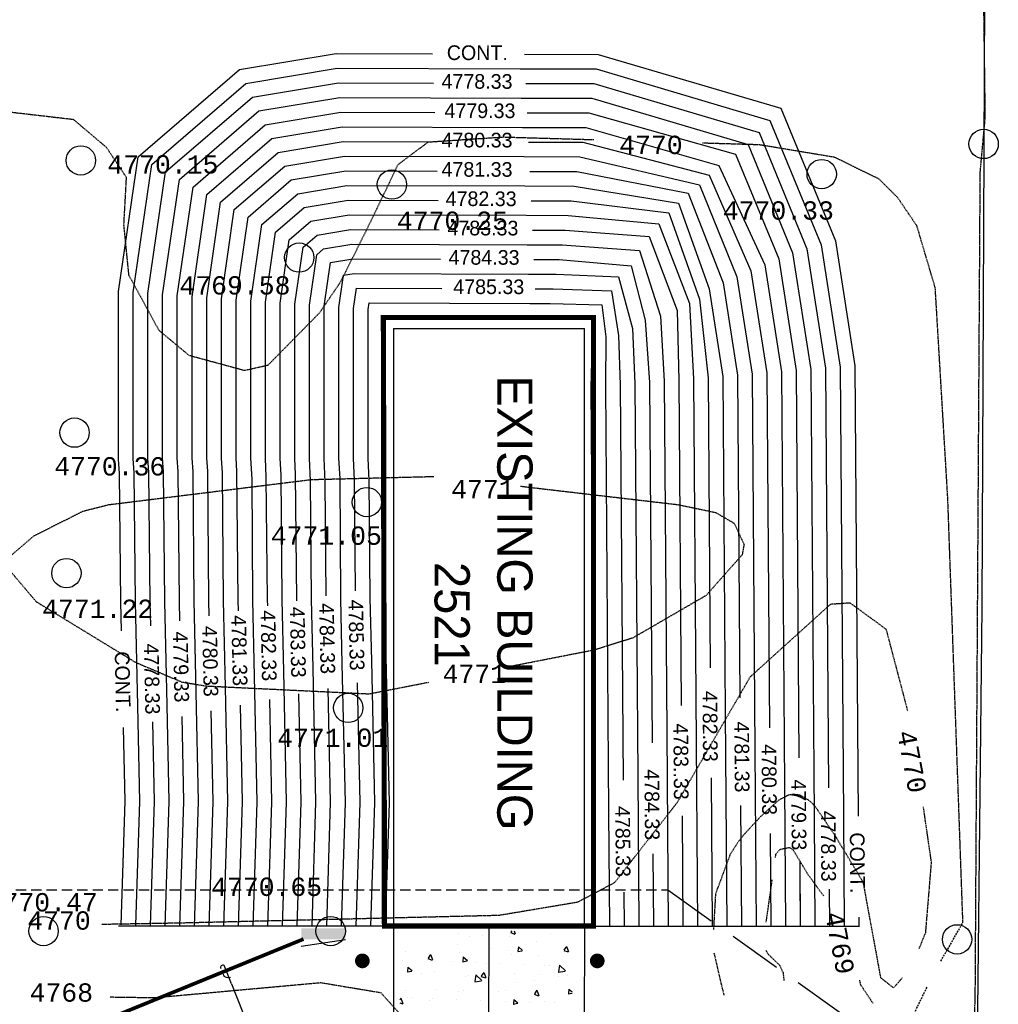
# Model space of a CAD drawing. Header units: inches. Extents: x -28195 to 9374, y -9633 to 28268.
# Tile 8 of 23: x -23458 to -22265, y 5097 to 6298. Entities that reach past the tile are written whole.
import ezdxf
from ezdxf.enums import TextEntityAlignment as Align

# ---------------------------------------------------------------- set-up
doc = ezdxf.new("R2010")
doc.units = ezdxf.units.IN
doc.header["$MEASUREMENT"] = 0
doc.linetypes.add('DASHED', pattern=[0.75, 0.5, -0.25])
for name, color, linetype in [('1', 7, 'Continuous'), ('11', 7, 'Continuous'), ('A-FINTXT', 7, 'Continuous'), ('A-PR-BUNKER', 6, 'Continuous'), ('c-pr-contmin', 2, 'Continuous'), ('c-pr-contmjr', 4, 'Continuous'), ('C-PR-CULVERT', 6, 'Continuous'), ('c-pr-drive', 4, 'Continuous'), ('CONCRETEHATCH', 7, 'Continuous'), ('E-POWR-EQPM', 42, 'Continuous'), ('E-POWR-UNDR', 2, 'DASHED'), ('ELEVATIONS', 7, 'Continuous'), ('g-anno-text', 7, 'Continuous'), ('OLDBUILDING', 7, 'Continuous'), ('S-PR-BOLLARD', 3, 'Continuous'), ('TOPOGRAPHICLINES', 7, 'Continuous')]:
    doc.layers.add(name, color=color, linetype=linetype)
doc.styles.add('MONOTXT', font='MONOTXT', dxfattribs={"height": 0.2})

# ---------------------------------------------------------------- blocks, each defined once
blk = doc.blocks.new('TOPO2A')
at = {"layer": '1', "color": 7, "linetype": 'Continuous'}
blk.add_line((-10671.5, 6770.72), (-10645.5, 6770.72), dxfattribs=at)
at = {"layer": '11', "color": 1, "linetype": 'Continuous'}
blk.add_line((-10591.26, 6814.22), (-10590.42, 7011.72), dxfattribs=at)
blk.add_lwpolyline([(-10727.82, 6699.41), (-10625.89, 6698.81), (-10618.77, 6701.53), (-10612.55, 6704.78), (-10608.26, 6707.38), (-10603.54, 6710.34), (-10599.91, 6713.98), (-10596.88, 6718.18), (-10594.45, 6722.66), (-10593.23, 6727.38), (-10592.14, 6733.84), (-10591.26, 6814.22)], dxfattribs=at)
at = {"layer": 'ELEVATIONS', "color": 1, "linetype": 'Continuous'}
for centre in [(-10591.08, 6877.38), (-10714.13, 6875.13), (-10613.15, 6873.27), (-10671.73, 6871.84), (-10684.37, 6861.89), (-10714.98, 6838.01), (-10675.14, 6828.54), (-10716.1, 6818.85), (-10677.69, 6800.47), (-10719.21, 6770.04), (-10680.08, 6770.04), (-10594.7, 6768.91)]:
    blk.add_circle(centre, 2, dxfattribs=at)
at = {"layer": 'OLDBUILDING', "color": 7, "linetype": 'Continuous'}
for p, q in [((-10671.5, 6852.22), (-10671.5, 6770.72)), ((-10671.5, 6852.22), (-10645.5, 6852.22)), ((-10645.5, 6770.72), (-10645.5, 6852.22)), ((-10671.5, 6770.72), (-10645.5, 6770.72))]:
    blk.add_line(p, q, dxfattribs=at)
at = {"layer": 'TOPOGRAPHICLINES', "linetype": 'DASHED', "ltscale": 0.2}
for points in [[(-10622.41, 6705.09), (-10620.47, 6705.17), (-10617.04, 6706.19), (-10610.88, 6710.3), (-10602.84, 6714.76), (-10598.38, 6720.92), (-10594.62, 6729.13), (-10592.91, 6741.79), (-10592.22, 6760.96), (-10591.54, 6873.53), (-10590.85, 6881.06), (-10591.54, 6933.76), (-10591.54, 6965.24)], [(-10688.65, 6847.18), (-10691.82, 6846.47), (-10699.35, 6848.52), (-10703.46, 6851.94), (-10707.57, 6859.47), (-10708.26, 6866.32), (-10707.91, 6872.82), (-10710.65, 6876.92), (-10715.1, 6880.69), (-10725.24, 6881.87)], [(-10644.22, 6877.93), (-10656.56, 6878.29), (-10666.83, 6877.61), (-10670.94, 6874.53), (-10674.7, 6866.66), (-10678.81, 6858.45), (-10681.62, 6854.33), (-10688.65, 6847.18)], [(-10593.9, 6771.19), (-10595.96, 6829.02), (-10597.67, 6857.76), (-10600.16, 6866.17), (-10602.8, 6870.08), (-10605.34, 6872.59), (-10611.36, 6875.55), (-10621.64, 6877.26), (-10629.42, 6877.49)], [(-10674.84, 6802.35), (-10697.05, 6803.42), (-10700.33, 6803.96), (-10706.64, 6806.65), (-10720.19, 6814.93), (-10724.19, 6819.65), (-10723.87, 6821.06), (-10720.52, 6823.94), (-10713.83, 6827.31), (-10710.3, 6828.2), (-10682.74, 6831.62), (-10665.95, 6832.04)], [(-10654.19, 6830.71), (-10632.75, 6828.2), (-10627.62, 6827.13), (-10625.06, 6825.64), (-10623.74, 6822.77), (-10623.99, 6821.36), (-10628.9, 6815.81), (-10638.92, 6810), (-10644.28, 6808.33), (-10656.23, 6805.99)], [(-10711.27, 6770.98), (-10700.55, 6771.17), (-10657.12, 6772.21), (-10646.37, 6774.02), (-10641.37, 6776.66), (-10632.81, 6787.61), (-10622.88, 6804.72), (-10611.92, 6814.64), (-10609.32, 6814.82), (-10604.39, 6811.22), (-10601.44, 6800.02)], [(-10666.76, 6803.93), (-10674.84, 6802.35)], [(-10611.29, 6783), (-10613.85, 6786.77), (-10614.48, 6787.51), (-10614.99, 6787.93), (-10616.09, 6788.56), (-10617.06, 6788.69), (-10617.75, 6788.55), (-10619.01, 6787.89), (-10621.48, 6785.65), (-10623.65, 6783.32), (-10624.62, 6782.06), (-10625.63, 6780.51)], [(-10599.33, 6786.97), (-10598.23, 6779.39), (-10599.02, 6769.8), (-10599.92, 6767.58)], [(-10602.18, 6763.64), (-10603.36, 6762.29), (-10605.08, 6763.65), (-10607.47, 6776.66), (-10611.29, 6783)], [(-10612.86, 6774.8), (-10615, 6777.72), (-10617.05, 6781.14), (-10617.53, 6781.41), (-10618.88, 6781.14), (-10619.45, 6780.46), (-10619.5, 6780.09)], [(-10625.63, 6780.51), (-10627.63, 6775.1), (-10627.9, 6770.27)], [(-10619.94, 6777.04), (-10620.13, 6775.67), (-10620.76, 6771.26)], [(-10627.84, 6767.05), (-10626.83, 6762.7), (-10626.47, 6761.26)], [(-10620.75, 6767.43), (-10620.6, 6767.05), (-10618.88, 6765.36), (-10618.42, 6764.37), (-10618.3, 6763.28)], [(-10681.43, 6750.99), (-10671.15, 6754.07), (-10670.13, 6758.18), (-10673.21, 6761.6), (-10681.43, 6762.97), (-10704.02, 6760.92), (-10710.2, 6761.01)], [(-10606.14, 6760.16), (-10607.81, 6762.66), (-10607.98, 6763.36)]]:
    blk.add_lwpolyline(points, dxfattribs=at)
at = {"layer": 'TOPOGRAPHICLINES', "linetype": 'DASHED', "ltscale": 0.5}
for points in [[(-10596.9, 6765.95), (-10593.9, 6771.19)], [(-10601.34, 6756.45), (-10600.71, 6758.45), (-10598.79, 6762.4)]]:
    blk.add_lwpolyline(points, dxfattribs=at)
at = {"layer": 'ELEVATIONS', "color": 1, "linetype": 'Continuous', "style": 'MONOTXT'}
for s, p in [('4770.15', (-10702.95, 6874.6)), ('4770.33', (-10619.06, 6868.31)), ('4769.58', (-10693.13, 6858.1)), ('4770.36', (-10710.19, 6833.42)), ('4771.05', (-10680.67, 6823.97)), ('4771.22', (-10711.84, 6814.01)), ('4771.01', (-10679.79, 6796.41)), ('4770.65', (-10688.81, 6776.08)), ('4770.47', (-10719.4, 6773.97))]:
    blk.add_text(s, height=2.5, rotation=360, dxfattribs=at).set_placement(p, align=Align.MIDDLE)
blk.add_text('4770.25', height=2.5, dxfattribs=at).set_placement((-10663.49, 6866.91), align=Align.MIDDLE)
at = {"layer": 'TOPOGRAPHICLINES', "linetype": 'Continuous', "style": 'MONOTXT'}
for s, p in [('4770', (-10636.43, 6877.26)), ('4771', (-10659.33, 6830.32)), ('4771', (-10660.5, 6805.1)), ('4770', (-10717.11, 6771.48)), ('4768', (-10716.79, 6761.66))]:
    blk.add_text(s, height=2.5, dxfattribs=at).set_placement(p, align=Align.MIDDLE)
for s, p in [('4770', (-10600.85, 6793.16)), ('4769', (-10610.67, 6768.43))]:
    blk.add_text(s, height=2.5, rotation=280.7922, dxfattribs=at).set_placement(p, align=Align.MIDDLE)
blk = doc.blocks.new('BASE-AF')
at = {"layer": 'A-PR-BUNKER'}
for q in [(41316.89, 59470.19, -11.2), (41316.89, 59369.19, -4788.6)]:
    blk.add_line((41316.89, 59419.69, -4788.6), q, dxfattribs=at)
at = {"layer": 'c-pr-contmin'}
for points, elevation in [([(41197.96, 59424.51), (41198.01, 59434.59), (41205.36, 59459.48), (41223.44, 59466.9), (41240.49, 59469.55), (41301.88, 59470)], 4774), ([(41315.66, 59470.1), (41316.85, 59470.11)], 4774), ([(41199.96, 59423.93), (41200, 59434.3), (41207.01, 59457.99), (41223.98, 59464.96), (41240.65, 59467.55), (41301.89, 59468)], 4774), ([(41301.89, 59468), (41316.86, 59468.11)], 4774), ([(41201.96, 59424.7), (41202, 59434), (41208.65, 59456.5), (41224.52, 59463.02), (41240.82, 59465.55), (41298.04, 59465.97)], 4774), ([(41311.86, 59466.07), (41316.88, 59466.11)], 4774), ([(41203.96, 59424.09), (41204, 59433.71), (41210.3, 59455.02), (41225.06, 59461.08), (41240.98, 59463.55), (41301.92, 59464)], 4774), ([(41301.92, 59464), (41316.89, 59464.11)], 4774), ([(41205.97, 59424.88), (41206, 59433.31), (41211.63, 59453.31), (41225.88, 59459.18), (41241.14, 59461.55), (41293.95, 59461.94)], 4775), ([(41308.06, 59462.05), (41316.89, 59462.11)], 4775), ([(41310.08, 59462.06), (41316.91, 59462.11)], 4774), ([(41310.08, 59462.06), (41316.91, 59462.11)], 4774), ([(41207.96, 59424.26), (41208, 59432.9), (41213.15, 59451.03), (41226.7, 59457.28), (41241.3, 59459.55), (41297.75, 59459.97)], 4776), ([(41297.75, 59459.97), (41316.89, 59460.11)], 4776), ([(41209.97, 59425.06), (41210, 59432.49), (41214.48, 59449.7), (41227.52, 59455.39), (41241.46, 59457.55), (41289.86, 59457.91)], 4777), ([(41304.26, 59458.02), (41316.89, 59458.11)], 4777), ([(41211.96, 59424.42), (41212, 59432.09), (41215.81, 59448.37), (41228.33, 59453.49), (41241.62, 59455.56), (41292.89, 59455.93)], 4778), ([(41292.89, 59455.93), (41316.89, 59456.11)], 4778), ([(41215.96, 59424.58), (41216, 59431.28), (41218.29, 59445.52), (41229.97, 59449.7), (41241.94, 59451.56), (41287.76, 59451.9)], 4780), ([(41287.76, 59451.9), (41316.89, 59452.11)], 4780), ([(41217.98, 59425.42), (41218, 59430.87), (41219.62, 59444.19), (41231.41, 59448.37), (41242.1, 59449.56), (41281.69, 59449.85)], 4781), ([(41296.66, 59449.96), (41316.89, 59450.11)], 4781), ([(41219.96, 59424.75), (41220, 59430.47), (41221.14, 59442.86), (41231.98, 59447.04), (41242.26, 59447.56), (41285.62, 59447.88)], 4782), ([(41285.62, 59447.88), (41316.89, 59448.11)], 4785), ([(41221.98, 59425.6), (41222, 59430.06), (41222.85, 59441.53), (41232.93, 59445.33), (41242.42, 59445.56), (41286.79, 59445.89)], 4783), ([(41301.86, 59446), (41316.89, 59446.11)], 4783), ([(41223.97, 59424.91), (41223.99, 59429.65), (41224.75, 59440.19), (41233.69, 59443.05), (41242.58, 59443.56), (41290.38, 59443.91)], 4784), ([(41290.38, 59443.91), (41316.89, 59444.11)], 4784), ([(41225.98, 59425.79), (41225.99, 59429.25), (41226.84, 59439.05), (41234.26, 59440.96), (41242.74, 59441.56), (41291.88, 59441.93)], 4785), ([(41307.06, 59442.04), (41316.89, 59442.11)], 4785), ([(41227.97, 59425.07), (41227.99, 59428.84), (41228.37, 59437.34), (41235.4, 59439.24), (41242.9, 59439.56), (41296.36, 59439.96)], 4786), ([(41296.36, 59439.96), (41316.89, 59440.11)], 4786), ([(41229.98, 59425.97), (41229.99, 59428.44), (41230.27, 59436.39), (41236.35, 59437.34), (41243.06, 59437.56), (41296.98, 59437.96)], 4787), ([(41312.26, 59438.08), (41316.89, 59438.11)], 4787), ([(41301.33, 59436), (41316.89, 59436.11)], 4788), ([(41231.97, 59425.24), (41231.99, 59428.03), (41232.17, 59435.06), (41236.54, 59435.63), (41243.22, 59435.56), (41301.33, 59436)], 4788), ([(41316.89, 59405.57), (41300.06, 59406.12), (41272.15, 59405.51), (41255.14, 59405.36), (41253.06, 59405.21), (41234.26, 59405.21), (41233.89, 59405.21), (41233.99, 59427.63), (41233.89, 59433.94), (41238.25, 59433.73), (41243.38, 59433.56), (41316.89, 59434.11)], 4789), ([(41286.75, 59375.82), (41272.62, 59375.51), (41254.9, 59375.34), (41253.06, 59375.21), (41234.26, 59375.21), (41230.79, 59375.21), (41215.08, 59377.49), (41205.73, 59388.32), (41203.88, 59399.34), (41203.96, 59424.09)], 4774), ([(41285.01, 59379.78), (41272.55, 59379.51), (41254.9, 59379.35), (41253.06, 59379.21), (41234.26, 59379.21), (41231.08, 59379.21), (41217.13, 59381.23), (41209.49, 59390.09), (41207.88, 59399.67), (41207.96, 59424.26)], 4776), ([(41284.29, 59383.77), (41272.49, 59383.51), (41255.08, 59383.37), (41253.06, 59383.21), (41234.26, 59383.21), (41231.36, 59383.21), (41219.18, 59384.98), (41213.25, 59391.85), (41211.88, 59400), (41211.96, 59424.42)], 4778), ([(41282.83, 59387.74), (41272.43, 59387.51), (41255.93, 59387.39), (41253.06, 59387.21), (41234.26, 59387.21), (41231.65, 59387.21), (41221.23, 59388.72), (41217.01, 59393.62), (41215.88, 59400.33), (41215.96, 59424.58)], 4780), ([(41282.16, 59391.72), (41272.37, 59391.51), (41255.38, 59391.35), (41253.06, 59391.21), (41234.26, 59391.21), (41231.94, 59391.21), (41223.29, 59392.47), (41220.77, 59395.39), (41219.88, 59400.65), (41219.96, 59424.75)], 4782), ([(41281.72, 59395.72), (41272.31, 59395.51), (41256.18, 59395.37), (41253.06, 59395.21), (41234.26, 59395.21), (41232.23, 59395.21), (41225.34, 59396.21), (41224.53, 59397.15), (41223.88, 59400.98), (41223.97, 59424.91)], 4784), ([(41281.14, 59399.7), (41272.25, 59399.51), (41255.87, 59399.39), (41253.06, 59399.21), (41234.26, 59399.21), (41232.52, 59399.21), (41228.13, 59399.85), (41227.88, 59401.31), (41227.97, 59425.07)], 4786), ([(41280.7, 59403.7), (41272.18, 59403.51), (41256.12, 59403.35), (41253.06, 59403.21), (41234.26, 59403.21), (41232.8, 59403.21), (41231.89, 59403.35), (41231.97, 59425.24)], 4788), ([(41286.84, 59371.82), (41272.68, 59371.51), (41255.05, 59371.34), (41253.19, 59371.21), (41230.5, 59371.21), (41213.03, 59373.74), (41201.97, 59386.56), (41199.88, 59399.01), (41199.96, 59423.93)], 4774), ([(41276.62, 59369.6), (41272.71, 59369.51), (41255.12, 59369.34), (41253.26, 59369.21), (41230.36, 59369.21), (41212, 59371.87), (41200.09, 59385.67), (41197.88, 59398.85), (41197.93, 59411.99)], 4774), ([(41275.94, 59373.58), (41272.65, 59373.51), (41254.97, 59373.34), (41253.13, 59373.21), (41230.64, 59373.21), (41214.05, 59375.61), (41203.85, 59387.44), (41201.88, 59399.17), (41201.93, 59412.14)], 4774), ([(41275.94, 59373.58), (41272.65, 59373.51), (41254.97, 59373.34), (41253.13, 59373.21), (41230.64, 59373.21), (41214.05, 59375.61), (41203.85, 59387.44), (41201.88, 59399.17), (41201.93, 59412.14)], 4774), ([(41275.26, 59377.57), (41272.59, 59377.51), (41254.9, 59377.34), (41253.06, 59377.21), (41234.26, 59377.21), (41230.93, 59377.21), (41216.1, 59379.36), (41207.61, 59389.2), (41205.88, 59399.5), (41205.93, 59412.3)], 4775), ([(41274.58, 59381.56), (41272.52, 59381.51), (41254.83, 59381.36), (41253.06, 59381.21), (41234.26, 59381.21), (41231.22, 59381.21), (41218.16, 59383.1), (41211.37, 59390.97), (41209.88, 59399.83), (41209.93, 59412.46)], 4777), ([(41273.23, 59389.53), (41272.4, 59389.51), (41255.69, 59389.34), (41253.06, 59389.21), (41234.26, 59389.21), (41231.8, 59389.21), (41222.26, 59390.59), (41218.89, 59394.5), (41217.88, 59400.49), (41217.93, 59412.77)], 4781), ([(41272.55, 59393.52), (41272.34, 59393.51), (41255.32, 59393.3), (41253.06, 59393.21), (41234.26, 59393.21), (41232.08, 59393.21), (41224.31, 59394.34), (41222.65, 59396.27), (41221.88, 59400.82), (41221.93, 59412.92)], 4783), ([(41271.87, 59397.51), (41256.36, 59397.38), (41253.06, 59397.21), (41234.26, 59397.21), (41232.37, 59397.21), (41226.4, 59398.08), (41225.88, 59401.15), (41225.93, 59413.08)], 4785), ([(41271.19, 59401.5), (41256.12, 59401.34), (41253.06, 59401.21), (41234.26, 59401.21), (41232.66, 59401.21), (41229.88, 59401.62), (41229.93, 59413.24)], 4787), ([(41316.89, 59403.57), (41300.05, 59404.12), (41280.7, 59403.7)], 4788), ([(41316.89, 59401.57), (41300.04, 59402.11), (41283.71, 59401.76)], 4787), ([(41316.89, 59399.57), (41300.03, 59400.11), (41281.14, 59399.7)], 4786), ([(41316.89, 59397.57), (41300.02, 59398.11), (41284.47, 59397.78)], 4785), ([(41316.89, 59395.57), (41300.01, 59396.11), (41281.72, 59395.72)], 4784), ([(41316.89, 59393.56), (41300, 59394.11), (41285.24, 59393.79)], 4783), ([(41316.89, 59391.56), (41299.99, 59392.11), (41282.16, 59391.72)], 4782), ([(41316.89, 59389.56), (41299.98, 59390.11), (41286, 59389.81)], 4781), ([(41316.89, 59387.56), (41299.97, 59388.11), (41282.83, 59387.74)], 4780), ([(41316.89, 59383.56), (41299.95, 59384.11), (41284.29, 59383.77)], 4778), ([(41316.89, 59381.56), (41299.94, 59382.11), (41287.53, 59381.84)], 4777), ([(41316.89, 59379.56), (41299.92, 59380.11), (41285.01, 59379.78)], 4776), ([(41316.89, 59377.56), (41299.91, 59378.11), (41288.29, 59377.85)], 4775), ([(41316.89, 59375.55), (41299.9, 59376.11), (41286.75, 59375.82)], 4774), ([(41316.83, 59373.56), (41299.89, 59374.1), (41289.05, 59373.87)], 4774), ([(41316.76, 59371.56), (41299.88, 59372.1), (41286.84, 59371.82)], 4774), ([(41316.7, 59369.56), (41299.87, 59370.1), (41289.82, 59369.89)], 4774)]:
    blk.add_lwpolyline(points, dxfattribs=dict(at, elevation=elevation))
at = {"layer": 'c-pr-contmjr', "elevation": 4779}
for points in [[(41213.97, 59425.24), (41214, 59431.68), (41216.96, 59446.85), (41229.15, 59451.59), (41241.78, 59453.56), (41285.78, 59453.88)], [(41300.46, 59453.99), (41316.89, 59454.11)], [(41273.9, 59385.54), (41272.46, 59385.51), (41254.83, 59385.32), (41253.06, 59385.21), (41234.26, 59385.21), (41231.51, 59385.21), (41220.21, 59386.85), (41215.13, 59392.74), (41213.88, 59400.16), (41213.93, 59412.61)], [(41316.89, 59385.56), (41299.96, 59386.11), (41286.76, 59385.82)]]:
    blk.add_lwpolyline(points, dxfattribs=at)
at = {"layer": 'C-PR-CULVERT'}
for p, q in [((41316.89, 59406.69, -4788.6), (41316.89, 59436.69, -4788.6)), ((41233.89, 59405.44, -4788.6), (41233.89, 59433.94, -4788.6)), ((41316.89, 59433.94, -4788.6), (41233.89, 59433.94, -4788.6)), ((41316.89, 59405.44, -4788.6), (41233.89, 59405.44, -4788.6))]:
    blk.add_line(p, q, dxfattribs=at)
at = {"layer": 'C-PR-CULVERT', "const_width": 0.71, "elevation": -4788.6}
blk.add_lwpolyline([(41316.89, 59433.94), (41316.89, 59405.44), (41233.89, 59405.3), (41233.89, 59433.94)], close=True, dxfattribs=at)
at = {"layer": 'c-pr-drive'}
for p, q in [((41316.89, 59432.69, -4788.6), (41388.68, 59432.55, -4788.6)), ((41316.89, 59419.69, -4788.6), (41388.61, 59419.44, 303.16)), ((41316.89, 59406.69, -4788.6), (41388.53, 59406.55, -4788.6))]:
    blk.add_line(p, q, dxfattribs=at)
at = {"layer": 'CONCRETEHATCH', "color": 2}
for p, q in [((41325.5, 59430.58), (41325.88, 59431.03)), ((41326.15, 59430.5), (41326.05, 59431.03)), ((41319.67, 59430.25), (41320.37, 59430.52)), ((41319.67, 59430.25), (41320.17, 59429.91)), ((41320.21, 59429.88), (41320.42, 59430.48)), ((41322.23, 59429.31), (41323, 59430.12)), ((41323.16, 59429.13), (41323.05, 59430.08)), ((41323.57, 59430.33), (41323.57, 59430.33)), ((41325.5, 59430.58), (41326.1, 59430.53)), ((41326.08, 59430.65), (41326.08, 59430.65)), ((41317.93, 59428.13), (41317.93, 59428.13)), ((41322.23, 59429.31), (41323.12, 59429.17)), ((41323.77, 59429.13), (41323.77, 59429.13)), ((41327.38, 59428.57), (41327.38, 59428.57)), ((41322.25, 59427.87), (41322.25, 59427.87)), ((41322.27, 59427.25), (41322.27, 59427.25)), ((41323.45, 59426.71), (41323.45, 59426.71)), ((41327.23, 59427.21), (41327.23, 59427.21)), ((41319.04, 59426.13), (41319.04, 59426.13)), ((41320.94, 59426.38), (41320.94, 59426.38)), ((41324.38, 59425.9), (41324.38, 59425.9)), ((41325.64, 59426.22), (41326.34, 59426.49)), ((41325.64, 59426.22), (41326.14, 59425.89)), ((41326.18, 59425.85), (41326.39, 59426.46)), ((41319.72, 59423.69), (41320.2, 59424.26)), ((41320.36, 59423.6), (41320.25, 59424.23)), ((41322.13, 59424.54), (41322.13, 59424.54)), ((41327.26, 59425.24), (41327.26, 59425.24)), ((41317.53, 59423.11), (41317.94, 59423.27)), ((41317.53, 59422.8), (41317.73, 59422.66)), ((41317.78, 59422.63), (41317.98, 59423.23)), ((41319.72, 59423.69), (41320.32, 59423.63)), ((41320.82, 59422.77), (41320.82, 59422.77)), ((41323.35, 59423.17), (41323.35, 59423.17)), ((41324.6, 59423.27), (41324.6, 59423.27)), ((41326.89, 59423.06), (41327.37, 59423.63)), ((41326.89, 59423.06), (41327.49, 59423.01)), ((41327.53, 59422.97), (41327.42, 59423.6)), ((41318.31, 59422.44), (41318.31, 59422.44)), ((41320.28, 59422.16), (41320.28, 59422.16)), ((41325.62, 59421.94), (41325.62, 59421.94)), ((41327.14, 59421.91), (41327.14, 59421.91)), ((41322.01, 59421.21), (41322.01, 59421.21)), ((41325.75, 59420.97), (41325.75, 59420.97)), ((41318.19, 59418.82), (41318.19, 59418.82)), ((41319.92, 59419.97), (41319.92, 59419.97)), ((41321.97, 59419.32), (41321.97, 59419.32)), ((41323.21, 59418.97), (41323.91, 59419.24)), ((41323.21, 59418.97), (41323.7, 59418.64)), ((41323.55, 59417.91), (41324.33, 59418.72)), ((41323.75, 59418.6), (41323.95, 59419.21)), ((41324.49, 59417.74), (41324.38, 59418.69)), ((41321.89, 59417.88), (41321.89, 59417.88)), ((41323.55, 59417.91), (41324.44, 59417.77)), ((41327.02, 59418.59), (41327.02, 59418.59)), ((41318.33, 59417.05), (41318.33, 59417.05)), ((41321.1, 59416.16), (41321.59, 59416.74)), ((41321.1, 59416.16), (41321.7, 59416.11)), ((41321.75, 59416.08), (41321.63, 59416.71)), ((41323.67, 59416.83), (41323.67, 59416.83)), ((41323.74, 59416.47), (41323.74, 59416.47)), ((41325.66, 59416.21), (41325.66, 59416.21)), ((41317.9, 59415.47), (41317.9, 59415.47)), ((41319.34, 59415.38), (41319.34, 59415.38)), ((41320.44, 59415.71), (41320.44, 59415.71)), ((41325.78, 59415.48), (41325.78, 59415.48)), ((41326.9, 59415.26), (41326.9, 59415.26)), ((41321.76, 59414.55), (41321.76, 59414.55)), ((41320.77, 59411.72), (41321.47, 59411.99)), ((41321.32, 59411.35), (41321.52, 59411.96)), ((41323.03, 59412.26), (41323.03, 59412.26)), ((41325.53, 59412.59), (41325.53, 59412.59)), ((41320.77, 59411.72), (41321.27, 59411.38)), ((41321.64, 59411.22), (41321.64, 59411.22)), ((41321.68, 59411.74), (41321.68, 59411.74)), ((41326.78, 59411.93), (41326.78, 59411.93)), ((41327.02, 59411.52), (41327.02, 59411.52)), ((41323.32, 59410.5), (41323.32, 59410.5)), ((41320.4, 59408.32), (41320.4, 59408.32)), ((41322.49, 59408.64), (41322.97, 59409.22)), ((41322.49, 59408.64), (41323.09, 59408.59)), ((41322.9, 59408.65), (41322.9, 59408.65)), ((41323.14, 59408.56), (41323.02, 59409.18)), ((41325.72, 59408.31), (41325.72, 59408.31)), ((41326.66, 59408.6), (41326.66, 59408.6)), ((41326.69, 59409.15), (41326.69, 59409.15)), ((41326.74, 59407.69), (41327.44, 59407.96)), ((41327.35, 59407.52), (41327.49, 59407.93)), ((41321.52, 59407.89), (41321.52, 59407.89)), ((41326.74, 59407.69), (41327, 59407.52))]:
    blk.add_line(p, q, dxfattribs=at)
at = {"layer": 'S-PR-BOLLARD', "const_width": 1}
for points, elevation in [([(41321.14, 59434.45, 1), (41322.14, 59434.45, 1)], -3273.09), ([(41321.14, 59402.43, 1), (41322.14, 59402.43, 1)], -4788.6)]:
    blk.add_lwpolyline(points, format="xyb", close=True, dxfattribs=dict(at, elevation=elevation))
at = {"layer": 'S-PR-BOLLARD'}
for centre in [(41321.64, 59434.45, -3273.09), (41321.64, 59402.43, -4788.6)]:
    blk.add_circle(centre, 0.25, dxfattribs=at)
at = {"layer": 'C-PR-CULVERT', "rotation": 90}
blk.add_blockref('TOPO2A', (48087.61, 70078.19, -4788.6), dxfattribs=at)
at = {"layer": 'A-FINTXT'}
for s, p in [('EXISTING BUILDING', (41241.78, 59420.82, -14366.48)), ('2521', (41267.23, 59412.27, -14366.48))]:
    blk.add_text(s, height=4.8, dxfattribs=at).set_placement(p)
at = {"layer": 'c-pr-contmin', "char_height": 2, "attachment_point": 5}
for s, insert, rotation in [('CONT.', (41308.27, 59469.89, 4788.6), 0.4222), ('4778.33', (41305.99, 59465.94, -15), 0.4222), ('4779.33', (41301.72, 59461.91, -13), 0.4228), ('4780.33', (41296.92, 59457.87, -11), 0.4231), ('4782.33', (41289.65, 59449.82, -7), 0.4242), ('4783..33', (41294.45, 59445.85, -5), 0.4244), ('4784.33', (41300.34, 59441.9, -3), 0.425), ('4785.33', (41305.35, 59437.93, -1), 0.4256), ('4785.33', (41229.71, 59419.66, -1), 89.8883), ('4778.33', (41201.71, 59418.06, -15), 89.8883), ('4779.33', (41205.71, 59418.46, -13), 89.8883), ('4780.33', (41209.71, 59418.06, -11), 89.8883), ('4782.33', (41217.71, 59418.62, -7), 89.8883), ('4783.33', (41221.71, 59418.86, -5), 89.8883), ('4784.33', (41225.71, 59419.02, -3), 89.8883), ('CONT.', (41197.8, 59418.1), 89.8883), ('4785.33', (41277.2, 59401.61), 1.2444), ('4784.33', (41277.68, 59397.62, -2), 1.2444), ('4783.33', (41278.17, 59393.63, -4), 1.2444), ('4782.33', (41278.65, 59389.64, -6), 1.2444), ('4780.33', (41280.78, 59381.69, -10), 1.2444), ('4779.33', (41281.55, 59377.7, -12), 1.2444), ('4778.33', (41283.19, 59373.74, -14), 1.2444), ('CONT.', (41283.58, 59369.75, 1), 1.2444)]:
    blk.add_mtext(s, dxfattribs=dict(at, insert=insert, rotation=rotation))
at = {"layer": 'c-pr-contmjr', "char_height": 2, "attachment_point": 5}
for insert, rotation in [((41293.83, 59454.15), 0.4236), ((41213.71, 59418.06, -9), 89.8883), ((41279.32, 59385.66, -8), 1.2444)]:
    blk.add_mtext('4781.33', dxfattribs=dict(at, insert=insert, rotation=rotation))
blk = doc.blocks.new('E07214')
blk.add_line((24, 9.61), (0, 6))
blk.add_trace([(0, 6), (0, 0), (24, 6), (24, 0)])
blk = doc.blocks.new('loop')
at = {"color": 0}
for p, q in [((-1.099, 0), (0.332, 0)), ((-0.522, 0.125), (-0.608, -0.104)), ((-0.181, 0.322), (-0.295, 0.322)), ((0.321, 0.322), (0.275, 0.322))]:
    blk.add_line(p, q, dxfattribs=at)
for centre, radius, start, end in [((-0.176, -0.045), 0.386, 107.92637, 153.81275), ((0.296, 0.16), 0.164, 282.75876, 441.38215)]:
    blk.add_arc(centre, radius, start, end, dxfattribs=at)

msp = doc.modelspace()

# ---------------------------------------------------------------- linework, layer by layer
at = {"layer": 'E-POWR-UNDR', "color": 7, "linetype": 'DASHED', "ltscale": 25}
msp.add_line((-24756.7, 5236.8), (-22667.7, 5236.3, 57089.8), dxfattribs=at)
at = {"layer": 'E-POWR-UNDR', "color": 7, "linetype": 'DASHED', "ltscale": 130}
msp.add_line((-22667.7, 5236.3, 57089.8), (-22321.3, 4990), dxfattribs=at)
at = {"layer": 'E-POWR-UNDR', "linetype": 'ByBlock', "const_width": 4.5, "elevation": 14282.7}
msp.add_lwpolyline([(-23429.8, 5046.6), (-23112.1, 5176.4)], dxfattribs=at)
at = {"layer": 'g-anno-text', "elevation": 14282.7}
msp.add_lwpolyline([(-23199.8, 5121.7), (-23173.1, 5053.7)], dxfattribs=at)

# ---------------------------------------------------------------- block references
at = {"layer": 'E-POWR-EQPM', "xscale": 2.25, "yscale": 2.25, "zscale": 2.25, "rotation": 180}
msp.add_blockref('E07214', (-23060.9, 5189.5, -16853), dxfattribs=at)
at = {"layer": 'g-anno-text'}
for name, p, xscale, yscale, zscale, rotation in [('BASE-AF', (-554571.4, 374894.5, 14282.7), 8.9479687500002, 8.9479687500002, 8.947968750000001, 270), ('loop', (-23206.4, 5138.3, 14282.7), 16.19999999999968, 16.19999999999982, 16.19999999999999, 111.4964537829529)]:
    msp.add_blockref(name, p, dxfattribs=dict(at, xscale=xscale, yscale=yscale, zscale=zscale, rotation=rotation))

doc.saveas('drawing.dxf')
